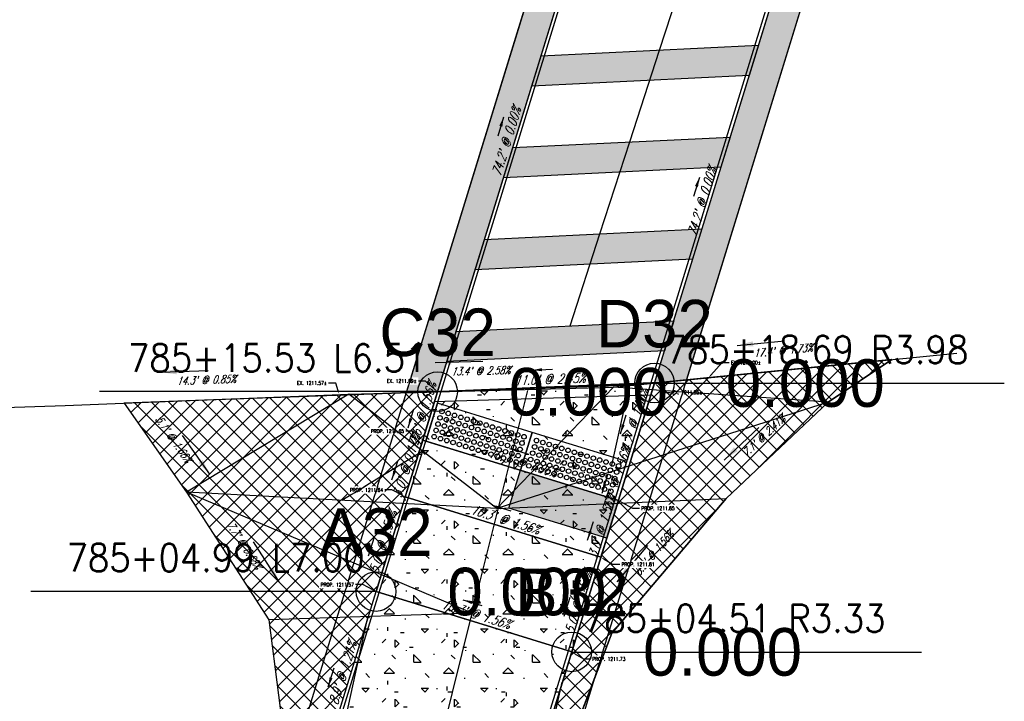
# Model space of a CAD drawing. Extents: x 167754 to 212748, y 396132 to 454338.
# Tile 125 of 147: x 168250 to 168300, y 437830 to 437864. Entities that reach past the tile are written whole.
import ezdxf
from ezdxf import colors
from ezdxf.entities.mleader import LeaderData, LeaderLine
from ezdxf.enums import TextEntityAlignment as Align
from ezdxf.math import Vec2, Vec3

# ---------------------------------------------------------------- set-up
doc = ezdxf.new("R2010")
doc.units = 0
doc.header["$MEASUREMENT"] = 0
doc.layers.get('0').update_dxf_attribs({"linetype": 'CONTINUOUS'})
for name, color, linetype, plot in [('0_3DP_MAT', 181, 'CONTINUOUS', False), ('0_EX. 3DP', 31, 'CONTINUOUS', False), ('0_QUANTITIES_PAVEMENT REMOVED', 130, 'CONTINUOUS', False), ('SC_SCRATCH-5', 5, 'CONTINUOUS', False)]:
    doc.layers.add(name, color=color, linetype=linetype, plot=plot)
for name, color, linetype in [('0_PNTS', 1, 'CONTINUOUS'), ('L141', 7, 'CONTINUOUS'), ('L148', 7, 'CONTINUOUS'), ('PNTDESC', 3, 'CONTINUOUS'), ('PNTELEV', 5, 'CONTINUOUS'), ('PNTNO', 7, 'CONTINUOUS'), ('PV_P_CURB_RAMP', 3, 'CONTINUOUS'), ('PV_P_CURB_RAMP_DOMES', 7, 'CONTINUOUS'), ('PV_P_CURB_RAMP_HATCH', 3, 'CONTINUOUS'), ('PV_P_GRADE_BREAKS', 3, 'CONTINUOUS'), ('PV_P_SAW_CUT_LINE', 110, 'CONTINUOUS'), ('SC_SCRATCH-6', 6, 'CONTINUOUS')]:
    doc.layers.add(name, color=color, linetype=linetype)
doc.styles.add('PTXT', font='TXT')
doc.styles.add('romans', font='romans.shx', dxfattribs={"width": 0.75, "oblique": 22.5})
doc.styles.get("Standard").update_dxf_attribs({"font": 'romans.shx', "width": 0.9})
doc.dimstyles.new('4P', dxfattribs={"dimscale": 4, "dimtxt": 0.14, "dimasz": 0.14, "dimexe": 0.05, "dimexo": 0.05, "dimgap": 0.05, "dimtad": 1, "dimzin": 0, "dimdsep": 46, "dimtxsty": 'romans', "dimcen": 0, "dimdle": 0.1, "dimclrd": 1, "dimclre": 1, "dimclrt": 7, "dimaunit": 1, "dimadec": 4, "dimazin": 0, "dimtfac": 1, "dimtmove": 0, "dimatfit": 2, "dimfxl": 1, "dimtvp": 1, "dimtolj": 1, "dimtzin": 0, "dimarcsym": 0})

# ---------------------------------------------------------------- blocks, each defined once
blk = doc.blocks.new('DOMES_5FT')
for p, q in [((-0.07, 2.499), (-2.069, 2.443)), ((0.07, -2.499), (-0.07, 2.499)), ((-2.069, 2.443), (-1.929, -2.555)), ((-1.929, -2.555), (0.07, -2.499))]:
    blk.add_line(p, q)
for centre in [(-1.725, 2.12), (-1.392, 2.13), (-1.059, 2.139), (-0.727, 2.148), (-0.394, 2.158), (-1.716, 1.788), (-1.706, 1.453), (-1.383, 1.797), (-1.374, 1.462), (-1.05, 1.806), (-1.041, 1.471), (-0.717, 1.816), (-0.708, 1.481), (-0.384, 1.825), (-0.375, 1.49), (-1.697, 1.12), (-1.364, 1.129), (-1.031, 1.138), (-0.698, 1.148), (-0.366, 1.157), (-1.688, 0.787), (-1.678, 0.454), (-1.355, 0.796), (-1.346, 0.463), (-1.022, 0.806), (-1.013, 0.473), (-0.689, 0.815), (-0.68, 0.482), (-0.356, 0.824), (-0.347, 0.491), (-1.669, 0.121), (-1.336, 0.131), (-1.003, 0.14), (-0.67, 0.149), (-0.338, 0.159), (-1.66, -0.212), (-1.65, -0.547), (-1.327, -0.202), (-1.317, -0.537), (-0.994, -0.193), (-0.985, -0.528), (-0.661, -0.184), (-0.652, -0.518), (-0.328, -0.174), (-0.319, -0.509), (-1.641, -0.881), (-1.308, -0.872), (-0.975, -0.863), (-0.642, -0.853), (-0.309, -0.844), (-1.632, -1.214), (-1.622, -1.547), (-1.299, -1.205), (-1.289, -1.538), (-0.966, -1.196), (-0.956, -1.528), (-0.633, -1.186), (-0.624, -1.519), (-0.3, -1.177), (-0.291, -1.51), (-1.613, -1.88), (-1.28, -1.871), (-0.947, -1.861), (-0.614, -1.852), (-0.281, -1.843), (-1.604, -2.213), (-1.271, -2.204), (-0.938, -2.194), (-0.605, -2.185), (-0.272, -2.175)]:
    blk.add_circle(centre, 0.115)
blk = doc.blocks.new('SPT4')
at = {"color": 0, "linetype": 'Continuous'}
blk.add_circle((0, 0), 0.5, dxfattribs=at)
blk = doc.blocks.new('SRVPNO1')
at = {"layer": 'PNTDESC', "style": 'PTXT'}
blk.add_attdef('DESC2', text='', height=1, dxfattribs=at).set_placement((0, -1.75), align=Align.CENTER)
at = {"layer": 'PNTELEV', "style": 'PTXT'}
blk.add_attdef('ELEV2', (1.5, -0.5), '', height=1, dxfattribs=at)
at = {"layer": 'PNTNO', "style": 'PTXT'}
blk.add_attdef('PT#', text='', height=1, dxfattribs=at).set_placement((0, 0.75), align=Align.CENTER)

msp = doc.modelspace()

# ---------------------------------------------------------------- hatches: boundary and pattern name
at = {"layer": 'L141', "transparency": 33554495}
h = msp.add_hatch(color=256, dxfattribs=at)
h.dxf.hatch_style = 1
h.paths.add_polyline_path([(168278.318, 437868.748), (168276.718, 437868.648), (168269.616, 437845.593), (168271.204, 437845.651)])
h = msp.add_hatch(color=256, dxfattribs=at)
h.dxf.hatch_style = 1
h.paths.add_polyline_path([(168286.941, 437861.615), (168275.957, 437861.082), (168276.427, 437862.606), (168287.411, 437863.14)])
h = msp.add_hatch(color=256, dxfattribs=at)
h.dxf.hatch_style = 1
h.paths.add_polyline_path([(168285.513, 437856.98), (168274.529, 437856.446), (168274.999, 437857.971), (168285.983, 437858.504)])
h = msp.add_hatch(color=256, dxfattribs=at)
h.dxf.hatch_style = 1
h.paths.add_polyline_path([(168284.085, 437852.344), (168273.101, 437851.81), (168273.571, 437853.335), (168284.554, 437853.868)])
h = msp.add_hatch(color=256, dxfattribs=at)
h.dxf.hatch_style = 1
h.paths.add_polyline_path([(168282.657, 437847.708), (168271.673, 437847.174), (168272.142, 437848.699), (168283.126, 437849.233)])
at = {"layer": 'PV_P_SAW_CUT_LINE', "transparency": 33554495}
h = msp.add_hatch(dxfattribs=at)
h.set_pattern_fill('ANSI37', color=256, scale=5)
h.paths.add_polyline_path([(168264.142, 437822.725), (168265.492, 437827.107), (168268.095, 437835.567), (168271.204, 437845.651), (168255.377, 437845.079), (168258.527, 437840.579), (168262.685, 437834.142)])

# ---------------------------------------------------------------- linework, layer by layer
at = {"layer": '0_3DP_MAT', "color": 211}
for points in [[(168282.413, 437862.897), (168283.918, 437867.537)], [(168280.908, 437858.258), (168282.413, 437862.897)], [(168279.403, 437853.618), (168280.908, 437858.258)], [(168277.898, 437848.979), (168279.403, 437853.618)]]:
    msp.add_lwpolyline(points, dxfattribs=at)
at = {"layer": '0_EX. 3DP'}
for points in [[(168269.951, 437822.392, 1211.321), (168272.953, 437834.47, 1211.59), (168275.756, 437845.707, 1211.818)], [(168255.583, 437844.785, 1211.42), (168258.527, 437840.579, 1211.335), (168262.685, 437834.142, 1211.283), (168264.142, 437822.725, 1211.175), (168262.813, 437812.048, 1210.997)], [(168272.953, 437834.47, 1211.59), (168262.685, 437834.142, 1211.283)]]:
    msp.add_polyline3d(points, dxfattribs=at)
at = {"layer": 'L141'}
for points in [[(168278.318, 437868.748), (168276.718, 437868.648), (168269.616, 437845.593), (168271.204, 437845.651)], [(168286.941, 437861.615), (168275.957, 437861.082), (168276.427, 437862.606), (168287.411, 437863.14)], [(168285.513, 437856.98), (168274.529, 437856.446), (168274.999, 437857.971), (168285.983, 437858.504)], [(168284.085, 437852.344), (168273.101, 437851.81), (168273.571, 437853.335), (168284.554, 437853.868)], [(168282.657, 437847.708), (168271.673, 437847.174), (168272.142, 437848.699), (168283.126, 437849.233)]]:
    msp.add_lwpolyline(points, close=True, dxfattribs=at)
at = {"layer": 'PV_P_SAW_CUT_LINE'}
msp.add_lwpolyline([(168264.142, 437822.725), (168265.492, 437827.107), (168268.095, 437835.567), (168271.204, 437845.651), (168255.377, 437845.079), (168258.527, 437840.579), (168262.685, 437834.142), (168264.142, 437822.725)], dxfattribs=at)
at = {"layer": 'SC_SCRATCH-5'}
msp.add_lwpolyline([(168280, 437841.94), (168280.903, 437845.963)], dxfattribs=at)
at = {"layer": 'SC_SCRATCH-6'}
for points in [[(168262.813, 437812.048), (168267.666, 437834.187)], [(168275.327, 437821.226), (168277.501, 437830.997)]]:
    msp.add_lwpolyline(points, dxfattribs=at)

# ---------------------------------------------------------------- texts
at = {"layer": '0_3DP_MAT', "color": 211, "style": 'romans', "oblique": 22.5, "width": 0.75}
for s, rotation, p in [("74.2' @ 0.00%", 72.8802, (168274.905, 437858.212)), ("74.2' @ 0.00%", 72.8802, (168284.787, 437855.168)), ("11.0' @ 2.45%", 2.3333, (168276.889, 437846.047)), ("4.2' @ 1.56%", 72.8802, (168281.389, 437844.136)), ("4.2' @ 1.56%", 72.8802, (168281.389, 437844.136)), ("10.3' @ 1.96%", 342.8658, (168275.44, 437841.841)), ("10.3' @ 1.56%", 342.8658, (168274.556, 437838.974)), ("5.0' @ 1.56%", 72.8658, (168268.679, 437838.003)), ("5.0' @ 1.56%", 72.8658, (168278.56, 437834.956)), ("10.3' @ 1.56%", 342.8658, (168273.083, 437834.196)), ("8.9' @ 1.21%", 72.8933, (168266.641, 437831.384))]:
    msp.add_text(s, height=0.48, rotation=rotation, dxfattribs=at).set_placement(p, align=Align.CENTER)
at = {"layer": '0_EX. 3DP', "style": 'romans', "oblique": 22.5, "width": 0.75}
for s, rotation, p in [("17.4' @ 1.73%", 5.6631, (168288.673, 437847.538)), ("13.4' @ 2.58%", 1.4841, (168273.386, 437846.509)), ("14.3' @ 0.85%", 2.305, (168259.529, 437846.047)), ("5.1' @ 1.66%", 304.9902, (168257.71, 437843.141)), ("7.1' @ 2.41%", 43.2684, (168287.806, 437843.28)), ("7.7' @ 0.68%", 302.8606, (168261.278, 437837.795)), ("8.9' @ 1.56%", 49.7157, (168282.279, 437837.382))]:
    msp.add_text(s, height=0.4, rotation=rotation, dxfattribs=at).set_placement(p, align=Align.CENTER)
at = {"layer": 'SC_SCRATCH-6', "width": 0.9}
for s, p in [('785+15.53 L6.51', (168270.638, 437847.359)), ('785+04.99 L7.00', (168267.53, 437837.275))]:
    msp.add_text(s, height=1.4, dxfattribs=at).set_placement(p, align=Align.MIDDLE_RIGHT)
msp.add_text('785+04.51 R3.33', height=1.4, dxfattribs=at).set_placement((168278.543, 437834.211), align=Align.MIDDLE_LEFT)

# ---------------------------------------------------------------- leaders
at = {"layer": '0_3DP_MAT', "color": 211}
for points in [[(168274.54, 437859.51), (168274.245, 437858.555)], [(168284.422, 437856.467), (168284.127, 437855.511)], [(168276.002, 437846.743), (168277.002, 437846.784)], [(168280.435, 437843.523), (168280.729, 437844.478)], [(168280.435, 437843.523), (168280.729, 437844.478)], [(168274.836, 437842.793), (168275.791, 437842.498)], [(168268.898, 437841.197), (168269.193, 437842.153)], [(168279.511, 437840.523), (168279.805, 437841.478)], [(168279.511, 437840.523), (168279.805, 437841.478)], [(168273.952, 437839.926), (168274.907, 437839.631)], [(168278.779, 437838.151), (168279.074, 437839.107)], [(168267.72, 437837.375), (168268.015, 437838.33)], [(168277.601, 437834.329), (168277.896, 437835.284)], [(168272.479, 437835.148), (168273.434, 437834.853)], [(168265.682, 437830.755), (168265.976, 437831.711)]]:
    msp.add_leader(points, dimstyle='4P', override={"dimscale": 20, "dimtxt": 0.12, "dimasz": 0.024, "dimdec": 2}, dxfattribs=at)
at = {"layer": '0_3DP_MAT'}
ml = msp.add_multileader_mtext('Standard', dxfattribs=at)
ml.set_content('EX. 1211.95±', color=256)
ml.set_leader_properties()
ml.build(insert=Vec2(0, 0))
ml.multileader.update_dxf_attribs({"dogleg_length": 0.36, "arrow_head_size": 0.18})
ctx = ml.context
ctx.base_point, ctx.char_height, ctx.arrow_head_size, ctx.landing_gap_size, ctx.plane_origin = Vec3(168282.971, 437845.616), 0.18, 0.18, 0.09, Vec3(168267.186, 437856.761)
notes = []
notes.append((ctx, [(0, (1, 1, 0), (168282.611, 437845.616), (1, 0), 0.36, [(0, [(168282.162, 437846.102)], 0, [])])]))
ctx.mtext.insert, ctx.mtext.flow_direction = Vec3(168283.061, 437845.706), 5
ctx.mtext.has_bg_fill, ctx.mtext.bg_color, ctx.mtext.bg_scale_factor, ctx.mtext.bg_transparency, ctx.mtext.use_window_bg_color = 1, -1027028792, 1.5, 0, 1
at = {"layer": '0_EX. 3DP'}
for points in [[(168286.336, 437847.985), (168288.724, 437848.222)], [(168271.088, 437847.126), (168273.487, 437847.188)], [(168257.223, 437846.631), (168259.621, 437846.727)], [(168285.676, 437842.203), (168287.424, 437843.848)], [(168259.697, 437841.482), (168258.32, 437843.448)], [(168263.209, 437836.052), (168261.906, 437838.068)], [(168280.275, 437836.063), (168281.827, 437837.894)]]:
    msp.add_leader(points, dimstyle='4P', override={"dimscale": 20, "dimtxt": 0.12, "dimasz": 0.04, "dimdec": 2}, dxfattribs=at)
for ctx, leaders in notes:
    for number, flags, end, landing, length, lines in leaders:
        leader = LeaderData()
        leader.index, (leader.has_last_leader_line, leader.has_dogleg_vector, leader.attachment_direction) = number, flags
        leader.last_leader_point, leader.dogleg_vector, leader.dogleg_length = Vec3(end), Vec3(landing), length
        for number, points, colour, breaks in lines:
            line = LeaderLine()
            line.index, line.vertices, line.color, line.breaks = number, Vec3.list(points), colors.encode_raw_color(colour), breaks
            leader.lines.append(line)
        ctx.leaders.append(leader)

# ---------------------------------------------------------------- next in the draw order: hatches: boundary and pattern name
at = {"layer": 'L141', "transparency": 33554495}
h = msp.add_hatch(color=256, dxfattribs=at)
h.dxf.hatch_style = 1
h.paths.add_polyline_path([(168282.158, 437846.088), (168289.311, 437869.308), (168290.901, 437869.38), (168283.776, 437846.248)])
at = {"layer": 'PV_P_CURB_RAMP_HATCH', "transparency": 33554495}
h = msp.add_hatch(dxfattribs=at)
h.set_pattern_fill('CONCRE', color=256, scale=3, pattern_type=2)
h.set_pattern_definition([(0, (0, 0), (3, 3), [0.375, -2.625]), (90, (0, 0), (-3, 3), [0.375, -2.625]), (135, (0.375, 0), (-2.999999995, 2e-16), [0.5303301, -3.7123107]), (0, (0.375, 1.6875), (3, 3), [0.375, -2.625]), (45, (0.5625, 1.5), (0, 2.999999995), [0.2651649, -3.9774756]), (135, (0.5625, 1.5), (-2.999999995, 2e-16), [0.2651649, -3.9774756]), (0, (1.5, 2.4375), (3, 3), [0.5303301, -2.4696699]), (45, (1.5, 2.4375), (0, 2.999999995), [0.375, -3.8676408]), (135, (2.0303, 2.4375), (-2.999999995, 2e-16), [0.375, -3.8676408]), (90, (2.0625, 0.75), (-3, 3), [0.375, -2.625]), (45, (2.0625, 0.75), (0, 2.999999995), [0.2651649, -3.9774756]), (135, (2.25, 0.9375), (-2.999999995, 2e-16), [0.2651649, -3.9774756]), (0, (0.375, 0.75), (3, 3), [0.1875, -2.5125]), (0, (2.625, 1.5), (3, 3), [0.1875, -2.5125]), (90, (1.6875, 1.875), (-3, 3), [0.1875, -2.5125]), (135, (2.0625, 0.1875), (-2.999999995, 2e-16), [0.2651649, -3.9774756]), (135, (0.75, 2.25), (-2.999999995, 2e-16), [0.2651649, -3.9774756]), (45, (1.4062, 0.9844), (0, 2.999999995), [0.2651649, -3.9774756]), (90, (1.0312, 0.375), (-3, 3), [0.046875, -2.953125]), (90, (1.172, 1.6406), (-3, 3), [0.046875, -2.953125]), (90, (2.578, 2.1562), (-3, 3), [0.046875, -2.953125]), (90, (2.625, 0.5625), (-3, 3), [0.046875, -2.953125])])
h.paths.add_polyline_path([(168271.204, 437845.651), (168282.158, 437846.088), (168277.976, 437832.52), (168275.328, 437823.916), (168265.492, 437827.107), (168268.095, 437835.567)])
at = {"layer": 'PV_P_SAW_CUT_LINE', "transparency": 33554495}
h = msp.add_hatch(dxfattribs=at)
h.set_pattern_fill('ANSI37', color=256, scale=5)
h.paths.add_polyline_path([(168277.389, 437830.607), (168282.158, 437846.088), (168294.139, 437847.276), (168290.936, 437845.127), (168285.773, 437840.267), (168280.006, 437833.463), (168275.327, 437821.226), (168275.328, 437823.916)])

# ---------------------------------------------------------------- next in the draw order: linework, layer by layer
at = {"layer": '0_EX. 3DP'}
for points in [[(168239.616, 437844.527, 1211.199), (168252.394, 437844.959, 1211.448), (168266.729, 437845.536, 1211.57), (168280.084, 437845.882, 1211.915), (168297.419, 437847.601, 1212.217)], [(168272.635, 437810.528, 1211.112), (168275.327, 437821.226, 1211.321), (168280.006, 437833.463, 1211.585), (168285.773, 437840.267, 1211.724), (168290.936, 437845.127, 1211.895)]]:
    msp.add_polyline3d(points, dxfattribs=at)
at = {"layer": '0_PNTS'}
msp.add_point((168282.158, 437846.088), dxfattribs=at)
at = {"layer": 'L141'}
msp.add_lwpolyline([(168282.158, 437846.088), (168289.311, 437869.308), (168290.901, 437869.38), (168283.776, 437846.248)], close=True, dxfattribs=at)
at = {"layer": 'PV_P_CURB_RAMP'}
msp.add_lwpolyline([(168271.204, 437845.651), (168282.158, 437846.088), (168277.976, 437832.52), (168275.328, 437823.916), (168265.492, 437827.107), (168268.095, 437835.567)], close=True, dxfattribs=at)
msp.add_lwpolyline([(168271.05, 437845.152), (168281.979, 437845.497)], dxfattribs=at)
at = {"layer": 'PV_P_SAW_CUT_LINE'}
msp.add_lwpolyline([(168277.389, 437830.607), (168282.158, 437846.088), (168294.139, 437847.276), (168290.936, 437845.127), (168285.773, 437840.267), (168280.006, 437833.463), (168275.327, 437821.226), (168275.328, 437823.916)], close=True, dxfattribs=at)

# ---------------------------------------------------------------- next in the draw order: block references
at = {"layer": '0_PNTS', "xscale": 2, "yscale": 2, "zscale": 2}
msp.add_blockref('SPT4', (168282.158, 437846.088), dxfattribs=at)

# ---------------------------------------------------------------- next in the draw order: leaders
at = {"layer": 'SC_SCRATCH-6', "has_arrowhead": 0}
msp.add_leader([(168282.158, 437846.088), (168282.163, 437846.079), (168299.823, 437846.079)], dimstyle='4P', override={"dimscale": 20, "dimasz": 0.1}, dxfattribs=at)

# ---------------------------------------------------------------- next in the draw order: leaders
at = {"layer": '0_3DP_MAT'}
ml = msp.add_multileader_mtext('Standard', dxfattribs=at)
ml.set_content('PROP. 1211.65', color=256)
ml.set_leader_properties()
ml.build(insert=Vec2(0, 0))
ml.multileader.update_dxf_attribs({"dogleg_length": 0.36, "arrow_head_size": 0.18})
ctx = ml.context
ctx.base_point, ctx.char_height, ctx.arrow_head_size, ctx.landing_gap_size, ctx.plane_origin = Vec3(168267.572, 437843.662), 0.18, 0.18, 0.09, Vec3(168255.408, 437853.962)
ctx.text_align_type = 2
notes = []
notes.append((ctx, [(1, (1, 1, 0), (168269.956, 437843.662), (-1, 0), 0.36, [(0, [(168270.452, 437843.211)], 0, [])])]))
ctx.mtext.insert, ctx.mtext.width, ctx.mtext.alignment, ctx.mtext.flow_direction = Vec3(168269.506, 437843.752), 2.09725, 3, 5
ctx.mtext.has_bg_fill, ctx.mtext.bg_color, ctx.mtext.bg_scale_factor, ctx.mtext.bg_transparency, ctx.mtext.use_window_bg_color = 1, -1027028792, 1.5, 0, 1
ml = msp.add_multileader_mtext('Standard', dxfattribs=at)
ml.set_content('PROP. 1211.64', color=256)
ml.set_leader_properties()
ml.build(insert=Vec2(0, 0))
ml.multileader.update_dxf_attribs({"dogleg_length": 0.36, "arrow_head_size": 0.18})
ctx = ml.context
ctx.base_point, ctx.char_height, ctx.arrow_head_size, ctx.landing_gap_size, ctx.plane_origin = Vec3(168266.507, 437840.693, 1211.175), 0.18, 0.18, 0.09, Vec3(168254.351, 437850.993, 1211.175)
ctx.text_align_type = 2
notes.append((ctx, [(1, (1, 1, 0), (168268.898, 437840.693, 1211.175), (-1, 0), 0.36, [(0, [(168269.568, 437840.345, 1211.175)], 0, [])])]))
ctx.mtext.insert, ctx.mtext.alignment, ctx.mtext.flow_direction = Vec3(168268.448, 437840.783, 1211.175), 3, 5
ctx.mtext.has_bg_fill, ctx.mtext.bg_color, ctx.mtext.bg_scale_factor, ctx.mtext.bg_transparency, ctx.mtext.use_window_bg_color = 1, -1027028792, 1.5, 0, 1
ml = msp.add_multileader_mtext('Standard', dxfattribs=at)
ml.set_content('PROP. 1211.85', color=256)
ml.set_leader_properties()
ml.build(insert=Vec2(0, 0))
ml.multileader.update_dxf_attribs({"dogleg_length": 0.36, "arrow_head_size": 0.18})
ctx = ml.context
ctx.base_point, ctx.char_height, ctx.arrow_head_size, ctx.landing_gap_size, ctx.plane_origin = Vec3(168281.407, 437839.766), 0.18, 0.18, 0.09, Vec3(168265.24, 437850.773)
notes.append((ctx, [(0, (1, 1, 0), (168281.047, 437839.766), (1, 0), 0.36, [(0, [(168280.333, 437840.165)], 0, [])])]))
ctx.mtext.insert, ctx.mtext.flow_direction = Vec3(168281.497, 437839.856), 5
ctx.mtext.has_bg_fill, ctx.mtext.bg_color, ctx.mtext.bg_scale_factor, ctx.mtext.bg_transparency, ctx.mtext.use_window_bg_color = 1, -1027028792, 1.5, 0, 1
ml = msp.add_multileader_mtext('Standard', dxfattribs=at)
ml.set_content('PROP. 1211.81', color=256)
ml.set_leader_properties()
ml.build(insert=Vec2(0, 0))
ml.multileader.update_dxf_attribs({"dogleg_length": 0.36, "arrow_head_size": 0.18})
ctx = ml.context
ctx.base_point, ctx.char_height, ctx.arrow_head_size, ctx.landing_gap_size, ctx.plane_origin = Vec3(168280.399, 437836.941, 1211.806), 0.18, 0.18, 0.09, Vec3(168264.232, 437847.947, 1211.806)
notes.append((ctx, [(0, (1, 1, 0), (168280.039, 437836.941, 1211.806), (1, 0), 0.36, [(0, [(168279.449, 437837.298, 1211.806)], 0, [])])]))
ctx.mtext.insert, ctx.mtext.flow_direction = Vec3(168280.489, 437837.031, 1211.806), 5
ctx.mtext.has_bg_fill, ctx.mtext.bg_color, ctx.mtext.bg_scale_factor, ctx.mtext.bg_transparency, ctx.mtext.use_window_bg_color = 1, -1027028792, 1.5, 0, 1
ml = msp.add_multileader_mtext('Standard', dxfattribs=at)
ml.set_content('PROP. 1211.57', color=256)
ml.set_leader_properties()
ml.build(insert=Vec2(0, 0))
ml.multileader.update_dxf_attribs({"dogleg_length": 0.36, "arrow_head_size": 0.18})
ctx = ml.context
ctx.base_point, ctx.char_height, ctx.arrow_head_size, ctx.landing_gap_size, ctx.plane_origin = Vec3(168265.041, 437835.915), 0.18, 0.18, 0.09, Vec3(168252.878, 437846.215)
ctx.text_align_type = 2
notes.append((ctx, [(1, (1, 1, 0), (168267.425, 437835.915), (-1, 0), 0.36, [(0, [(168268.095, 437835.567)], 0, [])])]))
ctx.mtext.insert, ctx.mtext.alignment, ctx.mtext.flow_direction = Vec3(168266.975, 437836.005), 3, 5
ctx.mtext.has_bg_fill, ctx.mtext.bg_color, ctx.mtext.bg_scale_factor, ctx.mtext.bg_transparency, ctx.mtext.use_window_bg_color = 1, -1027028792, 1.5, 0, 1
ml = msp.add_multileader_mtext('Standard', dxfattribs=at)
ml.set_content('PROP. 1211.73', color=256)
ml.set_leader_properties()
ml.build(insert=Vec2(0, 0))
ml.multileader.update_dxf_attribs({"dogleg_length": 0.36, "arrow_head_size": 0.18})
ctx = ml.context
ctx.base_point, ctx.char_height, ctx.arrow_head_size, ctx.landing_gap_size, ctx.plane_origin = Vec3(168278.926, 437832.162), 0.18, 0.18, 0.09, Vec3(168262.759, 437843.169)
notes.append((ctx, [(0, (1, 1, 0), (168278.566, 437832.162), (1, 0), 0.36, [(0, [(168277.976, 437832.52)], 0, [])])]))
ctx.mtext.insert, ctx.mtext.flow_direction = Vec3(168279.016, 437832.252), 5
ctx.mtext.has_bg_fill, ctx.mtext.bg_color, ctx.mtext.bg_scale_factor, ctx.mtext.bg_transparency, ctx.mtext.use_window_bg_color = 1, -1027028792, 1.5, 0, 1
for ctx, leaders in notes:
    for number, flags, end, landing, length, lines in leaders:
        leader = LeaderData()
        leader.index, (leader.has_last_leader_line, leader.has_dogleg_vector, leader.attachment_direction) = number, flags
        leader.last_leader_point, leader.dogleg_vector, leader.dogleg_length = Vec3(end), Vec3(landing), length
        for number, points, colour, breaks in lines:
            line = LeaderLine()
            line.index, line.vertices, line.color, line.breaks = number, Vec3.list(points), colors.encode_raw_color(colour), breaks
            leader.lines.append(line)
        ctx.leaders.append(leader)

# ---------------------------------------------------------------- next in the draw order: hatches: boundary and pattern name
at = {"layer": 'L148', "transparency": 33554495}
h = msp.add_hatch(color=256, dxfattribs=at)
h.dxf.hatch_style = 1
h.paths.add_polyline_path([(168275.396, 437841.686), (168280.333, 437840.165), (168279.745, 437838.254), (168274.807, 437839.775)])

# ---------------------------------------------------------------- next in the draw order: linework, layer by layer
at = {"layer": '0_3DP_MAT', "color": 211, "elevation": 1211.175}
msp.add_lwpolyline([(168270.452, 437843.211), (168280.333, 437840.165)], dxfattribs=at)
at = {"layer": '0_3DP_MAT', "elevation": 1211.728}
msp.add_lwpolyline([(168277.978, 437832.52), (168268.095, 437835.567)], dxfattribs=at)
at = {"layer": '0_3DP_MAT', "color": 211}
for points in [[(168279.449, 437837.298, 1211.806), (168280.333, 437840.165, 1211.853), (168282.162, 437846.102, 1211.95)], [(168270.452, 437843.211, 1211.65), (168269.568, 437840.345, 1211.645)], [(168280.333, 437840.165, 1211.853), (168270.452, 437843.211, 1211.65)], [(168269.568, 437840.345, 1211.645), (168268.095, 437835.567, 1211.567)], [(168279.449, 437837.298, 1211.806), (168269.568, 437840.345, 1211.645)], [(168279.449, 437837.298, 1211.806), (168277.976, 437832.52, 1211.728)], [(168265.492, 437827.107, 1211.46), (168268.095, 437835.567, 1211.567)], [(168277.976, 437832.52, 1211.728), (168268.095, 437835.567, 1211.567)], [(168277.976, 437832.52, 1211.728), (168275.328, 437823.916, 1211.58)]]:
    msp.add_polyline3d(points, dxfattribs=at)
at = {"layer": '0_EX. 3DP'}
for points in [[(168290.936, 437845.127, 1211.895), (168280.084, 437845.882, 1211.915), (168274.199, 437839.751, 1211.745)], [(168290.936, 437845.127, 1211.895), (168274.199, 437839.751, 1211.745), (168285.773, 437840.267, 1211.724)], [(168270.464, 437842.644, 1211.658), (168266.363, 437840.165, 1211.745)], [(168274.199, 437839.751, 1211.745), (168258.527, 437840.579, 1211.745)], [(168272.953, 437834.47, 1211.59), (168258.527, 437840.579, 1211.745)]]:
    msp.add_polyline3d(points, dxfattribs=at)
at = {"layer": '0_PNTS'}
for p in [(168268.097, 437835.566), (168277.978, 437832.52)]:
    msp.add_point(p, dxfattribs=at)
at = {"layer": '0_QUANTITIES_PAVEMENT REMOVED'}
msp.add_lwpolyline([(168255.377, 437845.079), (168258.527, 437840.579), (168262.685, 437834.142), (168264.142, 437822.725), (168265.83, 437826.997), (168275.333, 437823.907), (168275.327, 437821.226), (168275.719, 437822.25), (168277.46, 437826.836), (168280.006, 437833.463), (168285.773, 437840.267), (168290.936, 437845.127), (168294.139, 437847.276), (168280.903, 437845.963), (168270.235, 437845.627), (168255.377, 437845.079)], dxfattribs=at)
at = {"layer": 'L148'}
msp.add_lwpolyline([(168275.396, 437841.686), (168280.333, 437840.165), (168279.745, 437838.254), (168274.807, 437839.775)], close=True, dxfattribs=at)
at = {"layer": 'PV_P_GRADE_BREAKS', "elevation": 1211.175}
msp.add_lwpolyline([(168269.568, 437840.345), (168279.449, 437837.298)], dxfattribs=at)
at = {"layer": 'PV_P_GRADE_BREAKS'}
msp.add_lwpolyline([(168268.095, 437835.567), (168277.976, 437832.52)], dxfattribs=at)

# ---------------------------------------------------------------- next in the draw order: block references
at = {"layer": '0_PNTS', "xscale": 2.4, "yscale": 2.4, "zscale": 2.4}
for p, values in [((168268.097, 437835.566), {'PT#': 'A32', 'ELEV2': '0.000'}), ((168277.978, 437832.52), {'PT#': 'B32', 'ELEV2': '0.000'})]:
    msp.add_blockref('SRVPNO1', p, dxfattribs=at).add_auto_attribs(values)
at = {"layer": '0_PNTS', "xscale": 2, "yscale": 2, "zscale": 2}
for p in [(168268.097, 437835.566), (168277.978, 437832.52)]:
    msp.add_blockref('SPT4', p, dxfattribs=at)
at = {"layer": 'PV_P_CURB_RAMP_DOMES', "rotation": 251.2716091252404}
for p in [(168273.004, 437842.425, 1211.175), (168277.782, 437840.954, 1211.175)]:
    msp.add_blockref('DOMES_5FT', p, dxfattribs=at)

# ---------------------------------------------------------------- next in the draw order: texts
at = {"layer": '0_3DP_MAT', "color": 211, "style": 'romans', "oblique": 22.5, "width": 0.75}
for s, rotation, p in [("3.0' @ 0.17%", 72.8658, (168269.857, 437841.825)), ("2.0' @ 1.56%", 72.8802, (168280.475, 437841.168)), ("2.0' @ 1.56%", 72.8802, (168280.475, 437841.168)), ("3.0' @ 1.56%", 72.8658, (168279.738, 437838.779))]:
    msp.add_text(s, height=0.48, rotation=rotation, dxfattribs=at).set_placement(p, align=Align.CENTER)

# ---------------------------------------------------------------- next in the draw order: leaders
at = {"layer": '0_3DP_MAT', "color": 211}
msp.add_leader([(168269.711, 437843.833), (168270.005, 437844.789)], dimstyle='4P', override={"dimscale": 20, "dimtxt": 0.12, "dimasz": 0.024, "dimdec": 2}, dxfattribs=at)
at = {"layer": 'SC_SCRATCH-6', "has_arrowhead": 0}
for points in [[(168268.095, 437835.567), (168268.09, 437835.575), (168250.67, 437835.575)], [(168277.978, 437832.52), (168277.983, 437832.511), (168295.643, 437832.511)]]:
    msp.add_leader(points, dimstyle='4P', override={"dimscale": 20, "dimasz": 0.1}, dxfattribs=at)

# ---------------------------------------------------------------- next in the draw order: leaders
at = {"layer": '0_3DP_MAT'}
ml = msp.add_multileader_mtext('Standard', dxfattribs=at)
ml.set_content('EX. 1212.00±', color=256)
ml.set_leader_properties()
ml.build(insert=Vec2(0, 0))
ml.multileader.update_dxf_attribs({"dogleg_length": 0.36, "arrow_head_size": 0.18})
ctx = ml.context
ctx.base_point, ctx.char_height, ctx.arrow_head_size, ctx.landing_gap_size, ctx.plane_origin = Vec3(168285.932, 437847.118, -1211.93), 0.18, 0.18, 0.09, Vec3(168269.666, 437857.006, -1211.93)
notes = []
notes.append((ctx, [(0, (1, 1, 0), (168285.572, 437847.118, -1211.93), (1, 0), 0.36, [(0, [(168284.883, 437846.358, -1211.93)], 0, [])])]))
ctx.mtext.insert, ctx.mtext.flow_direction = Vec3(168286.022, 437847.208, -1211.93), 5
ctx.mtext.has_bg_fill, ctx.mtext.bg_color, ctx.mtext.bg_scale_factor, ctx.mtext.bg_transparency, ctx.mtext.use_window_bg_color = 1, -1027028792, 1.5, 0, 1
ml = msp.add_multileader_mtext('Standard', dxfattribs=at)
ml.set_content('EX. 1211.57±', color=256)
ml.set_leader_properties()
ml.build(insert=Vec2(0, 0))
ml.multileader.update_dxf_attribs({"dogleg_length": 0.36, "arrow_head_size": 0.18})
ctx = ml.context
ctx.base_point, ctx.char_height, ctx.arrow_head_size, ctx.landing_gap_size, ctx.plane_origin = Vec3(168263.84, 437846.087, -1211.93), 0.18, 0.18, 0.09, Vec3(168251.019, 437856.172, -1211.93)
ctx.text_align_type = 2
notes.append((ctx, [(1, (1, 1, 0), (168266.062, 437846.087, -1211.93), (-1, 0), 0.36, [(0, [(168266.237, 437845.523, -1211.93)], 0, [])])]))
ctx.mtext.insert, ctx.mtext.alignment, ctx.mtext.flow_direction = Vec3(168265.612, 437846.177, -1211.93), 3, 5
ctx.mtext.has_bg_fill, ctx.mtext.bg_color, ctx.mtext.bg_scale_factor, ctx.mtext.bg_transparency, ctx.mtext.use_window_bg_color = 1, -1027028792, 1.5, 0, 1
for ctx, leaders in notes:
    for number, flags, end, landing, length, lines in leaders:
        leader = LeaderData()
        leader.index, (leader.has_last_leader_line, leader.has_dogleg_vector, leader.attachment_direction) = number, flags
        leader.last_leader_point, leader.dogleg_vector, leader.dogleg_length = Vec3(end), Vec3(landing), length
        for number, points, colour, breaks in lines:
            line = LeaderLine()
            line.index, line.vertices, line.color, line.breaks = number, Vec3.list(points), colors.encode_raw_color(colour), breaks
            leader.lines.append(line)
        ctx.leaders.append(leader)

# ---------------------------------------------------------------- next in the draw order: linework, layer by layer
at = {"layer": '0_3DP_MAT', "color": 4, "elevation": 1211.175}
for points in [[(168273.861, 437819.731), (168295.693, 437890.61)], [(168274.024, 437819.681), (168295.856, 437890.56)], [(168275.457, 437819.24), (168297.289, 437890.119)]]:
    msp.add_lwpolyline(points, dxfattribs=at)
at = {"layer": '0_EX. 3DP'}
msp.add_polyline3d([(168274.199, 437839.751, 1211.745), (168266.729, 437845.536, 1211.57), (168258.527, 437840.579, 1211.335)], dxfattribs=at)

# ---------------------------------------------------------------- next in the draw order: block references
at = {"layer": '0_PNTS', "xscale": 2.4, "yscale": 2.4, "zscale": 2.4}
msp.add_blockref('SRVPNO1', (168282.158, 437846.088), dxfattribs=at).add_auto_attribs({'PT#': 'D32', 'ELEV2': '0.000'})

# ---------------------------------------------------------------- next in the draw order: texts
at = {"layer": 'SC_SCRATCH-6', "width": 0.9}
msp.add_text('785+18.69 R3.98', height=1.4, dxfattribs=at).set_placement((168282.723, 437847.779), align=Align.MIDDLE_LEFT)

# ---------------------------------------------------------------- next in the draw order: leaders
at = {"layer": '0_3DP_MAT'}
ml = msp.add_multileader_mtext('Standard', dxfattribs=at)
ml.set_content('EX. 1211.69±', color=256)
ml.set_leader_properties()
ml.build(insert=Vec2(0, 0))
ml.multileader.update_dxf_attribs({"dogleg_length": 0.36, "arrow_head_size": 0.18})
ctx = ml.context
ctx.base_point, ctx.char_height, ctx.arrow_head_size, ctx.landing_gap_size, ctx.plane_origin = Vec3(168268.375, 437846.192, 1211.744), 0.18, 0.18, 0.09, Vec3(168253.852, 437856.743, 1211.744)
ctx.text_align_type = 2
notes = []
notes.append((ctx, [(1, (1, 1, 0), (168270.597, 437846.192, 1211.744), (-1, 0), 0.36, [(0, [(168271.204, 437845.651, 1211.744)], 0, [])])]))
ctx.mtext.insert, ctx.mtext.alignment, ctx.mtext.flow_direction = Vec3(168270.147, 437846.282, 1211.744), 3, 5
ctx.mtext.has_bg_fill, ctx.mtext.bg_color, ctx.mtext.bg_scale_factor, ctx.mtext.bg_transparency, ctx.mtext.use_window_bg_color = 1, -1027028792, 1.5, 0, 1
for ctx, leaders in notes:
    for number, flags, end, landing, length, lines in leaders:
        leader = LeaderData()
        leader.index, (leader.has_last_leader_line, leader.has_dogleg_vector, leader.attachment_direction) = number, flags
        leader.last_leader_point, leader.dogleg_vector, leader.dogleg_length = Vec3(end), Vec3(landing), length
        for number, points, colour, breaks in lines:
            line = LeaderLine()
            line.index, line.vertices, line.color, line.breaks = number, Vec3.list(points), colors.encode_raw_color(colour), breaks
            leader.lines.append(line)
        ctx.leaders.append(leader)

# ---------------------------------------------------------------- next in the draw order: linework, layer by layer
at = {"layer": '0_3DP_MAT', "color": 4, "elevation": 1211.175}
for points in [[(168262.708, 437823.167), (168284.54, 437894.046)], [(168264.142, 437822.725), (168285.974, 437893.604)], [(168264.304, 437822.675), (168286.136, 437893.554)]]:
    msp.add_lwpolyline(points, dxfattribs=at)
at = {"layer": '0_3DP_MAT', "color": 211}
msp.add_lwpolyline([(168271.388, 437845.663), (168282.404, 437846.112)], dxfattribs=at)
for points in [[(168282.404, 437846.112, 1211.96), (168271.388, 437845.663, 1211.69)], [(168271.204, 437845.651, 1211.69), (168270.452, 437843.211, 1211.65)]]:
    msp.add_polyline3d(points, dxfattribs=at)
at = {"layer": '0_PNTS'}
msp.add_point((168271.204, 437845.651), dxfattribs=at)

# ---------------------------------------------------------------- next in the draw order: block references
at = {"layer": '0_PNTS', "xscale": 2.4, "yscale": 2.4, "zscale": 2.4}
msp.add_blockref('SRVPNO1', (168271.204, 437845.651), dxfattribs=at).add_auto_attribs({'PT#': 'C32', 'ELEV2': '0.000'})
at = {"layer": '0_PNTS', "xscale": 2, "yscale": 2, "zscale": 2}
msp.add_blockref('SPT4', (168271.204, 437845.651), dxfattribs=at)

# ---------------------------------------------------------------- next in the draw order: texts
at = {"layer": '0_3DP_MAT', "color": 211, "style": 'romans', "oblique": 22.5, "width": 0.75}
msp.add_text("2.6' @ 1.56%", height=0.48, rotation=72.8802, dxfattribs=at).set_placement((168270.675, 437844.478), align=Align.CENTER)

# ---------------------------------------------------------------- next in the draw order: leaders
at = {"layer": 'SC_SCRATCH-6', "has_arrowhead": 0}
msp.add_leader([(168271.204, 437845.651), (168271.198, 437845.659), (168254.138, 437845.659)], dimstyle='4P', override={"dimscale": 20, "dimasz": 0.1}, dxfattribs=at)

doc.saveas('drawing.dxf')
